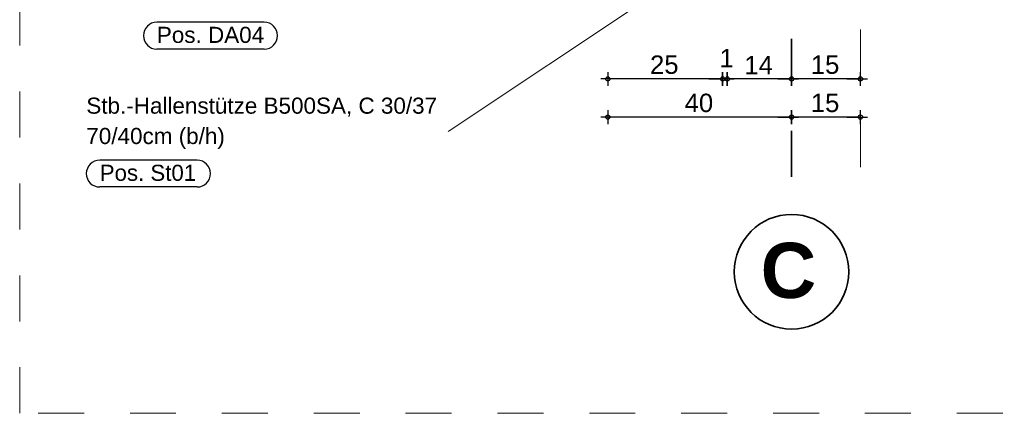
# Model space of a CAD drawing. Header units: metres. Extents: x 1316.5 to 1415.3, y -94.1 to -52.
# Tile 21 of 256: x 1330.811 to 1332.955, y -57.752 to -56.896. Entities that reach past the tile are written whole.
import ezdxf

# ---------------------------------------------------------------- set-up
doc = ezdxf.new("R2010")
doc.units = ezdxf.units.M
doc.header["$PDMODE"] = 65
for name, pattern in [('AUSGEZOGEN', [0]), ('PUNKT2_S9', [0.0015, 0, -0.0015]), ('STRICHLINIE_S4', [0.008, 0.006, -0.002]), ('STRICHPUNKT2_S5', [0.1, 0.07, -0.01, 0.01, -0.01])]:
    doc.linetypes.add(name, pattern=pattern)
for name, color, linetype, lineweight in [('XR$8$Achsen', 4, 'AUSGEZOGEN', 13), ('XR$8$Maßlinie 1_50', 7, 'AUSGEZOGEN', 25), ('XR$8$Text 1_50', 3, 'AUSGEZOGEN', 18), ('XR$8$Wand', 1, 'AUSGEZOGEN', 50), ('XR$8$Wand Mauerwerk tr_1', 42, 'AUSGEZOGEN', 18)]:
    doc.layers.add(name, color=color, linetype=linetype, lineweight=lineweight)
doc.styles.add('ARIAL', font='arial.ttf')
doc.dimstyles.new('DIMSTYLE_4', dxfattribs={"dimtxt": 0.04, "dimasz": 0.03, "dimexe": 0, "dimexo": 1e-06, "dimgap": 0.02, "dimtad": 2, "dimdec": 1, "dimlfac": 100, "dimrnd": 0.5, "dimzin": 4, "dimdsep": 46, "dimtxsty": 'ARIAL', "dimblk1": 'ALL_ML_KREIS', "dimblk2": 'ALL_ML_KREIS', "dimsah": 1, "dimcen": 0, "dimse1": 1, "dimse2": 1, "dimclrd": 7, "dimclre": 7, "dimclrt": 7, "dimadec": 0, "dimazin": 0, "dimtfac": 1, "dimtdec": 0, "dimtix": 1, "dimtmove": 2, "dimatfit": 3, "dimfxl": 0, "dimtzin": 0, "dimlwd": 0, "dimlwe": 25, "dimarcsym": 0})
doc.dimstyles.new('DIMSTYLE_5', dxfattribs={"dimtxt": 0.04, "dimasz": 0.03, "dimexe": 0, "dimexo": 1e-06, "dimgap": 0.02, "dimtad": 2, "dimdec": 1, "dimlfac": 100, "dimrnd": 0.5, "dimzin": 4, "dimdsep": 46, "dimtxsty": 'ARIAL', "dimblk1": 'ALL_ML_KREIS', "dimblk2": 'ALL_ML_KREIS', "dimsah": 1, "dimcen": 0, "dimse1": 1, "dimse2": 1, "dimclrd": 7, "dimclre": 7, "dimclrt": 7, "dimadec": 0, "dimazin": 0, "dimtfac": 1, "dimtdec": 0, "dimtix": 1, "dimtmove": 2, "dimatfit": 3, "dimfxl": 0, "dimtvp": 1.2, "dimtzin": 0, "dimlwd": 0, "dimlwe": 25, "dimarcsym": 0})

# ---------------------------------------------------------------- blocks, each defined once
blk = doc.blocks.new('ALL_ML_KREIS')
at = {"color": 0, "linetype": 'ByBlock', "lineweight": -2}
for p, q in [((-1, 0), (0.5, 0)), ((0, -0.5), (0, 0.5))]:
    blk.add_line(p, q, dxfattribs=at)
blk.add_circle((0, 0), 0.15, dxfattribs=at)
blk = doc.blocks.new('*D592')
at = {"layer": 'DEFPOINTS', "color": 7, "linetype": 'AUSGEZOGEN', "lineweight": 25, "transparency": 33554687}
for p in [(1332.4917, -56.8479), (1332.6417, -56.8479), (1332.6417, -57.1075)]:
    blk.add_point(p, dxfattribs=at)
at = {"layer": 'XR$8$Maßlinie 1_50', "color": 7, "linetype": 'AUSGEZOGEN', "lineweight": -2, "transparency": 33554687}
blk.add_line((1332.6417, -57.1075), (1332.4917, -57.1075), dxfattribs=at)
at = {"layer": 'XR$8$Maßlinie 1_50', "color": 7, "linetype": 'AUSGEZOGEN', "lineweight": 25, "transparency": 33554687, "xscale": 0.03, "yscale": 0.03, "zscale": 0.03}
for p, rotation in [((1332.4917, -57.1075), 180), ((1332.6417, -57.1075), 360)]:
    blk.add_blockref('ALL_ML_KREIS', p, dxfattribs=dict(at, rotation=rotation))
at = {"layer": 'XR$8$Maßlinie 1_50', "color": 7, "linetype": 'AUSGEZOGEN', "lineweight": 25, "transparency": 33554687, "insert": (1332.5647, -57.0768), "char_height": 0.04, "width": 0.16, "attachment_point": 5, "style": 'ARIAL'}
blk.add_mtext('\\A1;{\\A1;{15\\H0.026400;\\S^ ;}}', dxfattribs=at)
blk = doc.blocks.new('*D593')
at = {"layer": 'DEFPOINTS', "color": 7, "linetype": 'AUSGEZOGEN', "lineweight": 25, "transparency": 33554687}
for p in [(1332.0917, -56.6036), (1332.4917, -56.8479), (1332.4917, -57.1075)]:
    blk.add_point(p, dxfattribs=at)
at = {"layer": 'XR$8$Maßlinie 1_50', "color": 7, "linetype": 'AUSGEZOGEN', "lineweight": -2, "transparency": 33554687}
blk.add_line((1332.4917, -57.1075), (1332.0917, -57.1075), dxfattribs=at)
at = {"layer": 'XR$8$Maßlinie 1_50', "color": 7, "linetype": 'AUSGEZOGEN', "lineweight": 25, "transparency": 33554687, "xscale": 0.03, "yscale": 0.03, "zscale": 0.03}
for p, rotation in [((1332.0917, -57.1075), 180), ((1332.4917, -57.1075), 360)]:
    blk.add_blockref('ALL_ML_KREIS', p, dxfattribs=dict(at, rotation=rotation))
at = {"layer": 'XR$8$Maßlinie 1_50', "color": 7, "linetype": 'AUSGEZOGEN', "lineweight": 25, "transparency": 33554687, "insert": (1332.29, -57.0768), "char_height": 0.04, "width": 0.16, "attachment_point": 5, "style": 'ARIAL'}
blk.add_mtext('\\A1;{\\A1;{40\\H0.026400;\\S^ ;}}', dxfattribs=at)
blk = doc.blocks.new('*D594')
at = {"layer": 'DEFPOINTS', "color": 7, "linetype": 'AUSGEZOGEN', "lineweight": 25, "transparency": 33554687}
for p in [(1332.4917, -56.9009), (1332.6417, -56.9009), (1332.6417, -57.0244)]:
    blk.add_point(p, dxfattribs=at)
at = {"layer": 'XR$8$Maßlinie 1_50', "color": 7, "linetype": 'AUSGEZOGEN', "lineweight": -2, "transparency": 33554687}
blk.add_line((1332.6417, -57.0244), (1332.4917, -57.0244), dxfattribs=at)
at = {"layer": 'XR$8$Maßlinie 1_50', "color": 7, "linetype": 'AUSGEZOGEN', "lineweight": 25, "transparency": 33554687, "xscale": 0.03, "yscale": 0.03, "zscale": 0.03}
for p, rotation in [((1332.4917, -57.0244), 180), ((1332.6417, -57.0244), 360)]:
    blk.add_blockref('ALL_ML_KREIS', p, dxfattribs=dict(at, rotation=rotation))
at = {"layer": 'XR$8$Maßlinie 1_50', "color": 7, "linetype": 'AUSGEZOGEN', "lineweight": 25, "transparency": 33554687, "insert": (1332.5647, -56.9937), "char_height": 0.04, "width": 0.16, "attachment_point": 5, "style": 'ARIAL'}
blk.add_mtext('\\A1;{\\A1;{15\\H0.026400;\\S^ ;}}', dxfattribs=at)
blk = doc.blocks.new('*D595')
at = {"layer": 'DEFPOINTS', "color": 7, "linetype": 'AUSGEZOGEN', "lineweight": 25, "transparency": 33554687}
for p in [(1332.3517, -56.7123), (1332.4917, -56.9009), (1332.4917, -57.0244)]:
    blk.add_point(p, dxfattribs=at)
at = {"layer": 'XR$8$Maßlinie 1_50', "color": 7, "linetype": 'AUSGEZOGEN', "lineweight": -2, "transparency": 33554687}
blk.add_line((1332.4917, -57.0244), (1332.3517, -57.0244), dxfattribs=at)
at = {"layer": 'XR$8$Maßlinie 1_50', "color": 7, "linetype": 'AUSGEZOGEN', "lineweight": 25, "transparency": 33554687, "xscale": 0.03, "yscale": 0.03, "zscale": 0.03}
for p, rotation in [((1332.3517, -57.0244), 180), ((1332.4917, -57.0244), 360)]:
    blk.add_blockref('ALL_ML_KREIS', p, dxfattribs=dict(at, rotation=rotation))
at = {"layer": 'XR$8$Maßlinie 1_50', "color": 7, "linetype": 'AUSGEZOGEN', "lineweight": 25, "transparency": 33554687, "insert": (1332.42, -56.9944), "char_height": 0.04, "width": 0.16, "attachment_point": 5, "style": 'ARIAL'}
blk.add_mtext('\\A1;{\\A1;{14\\H0.026400;\\S^ ;}}', dxfattribs=at)
blk = doc.blocks.new('*D596')
at = {"layer": 'DEFPOINTS', "color": 7, "linetype": 'AUSGEZOGEN', "lineweight": 25, "transparency": 33554687}
for p in [(1332.3417, -56.6665), (1332.3517, -56.7123), (1332.3517, -57.0244)]:
    blk.add_point(p, dxfattribs=at)
at = {"layer": 'XR$8$Maßlinie 1_50', "color": 7, "linetype": 'AUSGEZOGEN', "lineweight": -2, "transparency": 33554687}
blk.add_line((1332.3517, -57.0244), (1332.3417, -57.0244), dxfattribs=at)
at = {"layer": 'XR$8$Maßlinie 1_50', "color": 7, "linetype": 'AUSGEZOGEN', "lineweight": 25, "transparency": 33554687, "xscale": 0.03, "yscale": 0.03, "zscale": 0.03}
for p, rotation in [((1332.3517, -57.0244), 360), ((1332.3417, -57.0244), 180)]:
    blk.add_blockref('ALL_ML_KREIS', p, dxfattribs=dict(at, rotation=rotation))
at = {"layer": 'XR$8$Maßlinie 1_50', "color": 7, "linetype": 'AUSGEZOGEN', "lineweight": 25, "transparency": 33554687, "insert": (1332.3503, -56.9794), "char_height": 0.04, "width": 0.12, "attachment_point": 5, "style": 'ARIAL'}
blk.add_mtext('\\A1;{\\A1;{1\\H0.026400;\\S^ ;}}', dxfattribs=at)
blk = doc.blocks.new('*D597')
at = {"layer": 'DEFPOINTS', "color": 7, "linetype": 'AUSGEZOGEN', "lineweight": 25, "transparency": 33554687}
for p in [(1332.3417, -56.6665), (1332.0917, -56.7456), (1332.3417, -57.0244)]:
    blk.add_point(p, dxfattribs=at)
at = {"layer": 'XR$8$Maßlinie 1_50', "color": 7, "linetype": 'AUSGEZOGEN', "lineweight": -2, "transparency": 33554687}
blk.add_line((1332.3417, -57.0244), (1332.0917, -57.0244), dxfattribs=at)
at = {"layer": 'XR$8$Maßlinie 1_50', "color": 7, "linetype": 'AUSGEZOGEN', "lineweight": 25, "transparency": 33554687, "xscale": 0.03, "yscale": 0.03, "zscale": 0.03}
for p, rotation in [((1332.0917, -57.0244), 180), ((1332.3417, -57.0244), 360)]:
    blk.add_blockref('ALL_ML_KREIS', p, dxfattribs=dict(at, rotation=rotation))
at = {"layer": 'XR$8$Maßlinie 1_50', "color": 7, "linetype": 'AUSGEZOGEN', "lineweight": 25, "transparency": 33554687, "insert": (1332.2147, -56.9937), "char_height": 0.04, "width": 0.16, "attachment_point": 5, "style": 'ARIAL'}
blk.add_mtext('\\A1;{\\A1;{25\\H0.026400;\\S^ ;}}', dxfattribs=at)

msp = doc.modelspace()

# ---------------------------------------------------------------- linework, layer by layer
at = {"layer": 'XR$8$Achsen', "color": 4, "linetype": 'STRICHPUNKT2_S5', "lineweight": 35, "transparency": 33554687}
msp.add_line((1332.4917, -54.7373), (1332.4917, -57.3192), dxfattribs=at)
at = {"layer": 'XR$8$Achsen', "color": 4, "linetype": 'AUSGEZOGEN', "lineweight": 35, "transparency": 33554687}
msp.add_circle((1332.4917, -57.444), 0.1247, dxfattribs=at)
at = {"layer": 'XR$8$Text 1_50', "color": 7, "linetype": 'AUSGEZOGEN', "lineweight": 25, "transparency": 33554687}
for p, q in [((1331.3436, -56.9011), (1331.1099, -56.9011)), ((1331.3436, -56.9594), (1331.1099, -56.9594)), ((1331.1976, -57.2011), (1330.9856, -57.2011)), ((1331.1976, -57.2594), (1330.9856, -57.2594))]:
    msp.add_line(p, q, dxfattribs=at)
for centre, start, end in [((1331.1099, -56.9303), 90, 270), ((1331.3436, -56.9303), 270, 90), ((1330.9856, -57.2303), 90, 270), ((1331.1976, -57.2303), 270, 90)]:
    msp.add_arc(centre, 0.0292, start, end, dxfattribs=at)
at = {"layer": 'XR$8$Wand', "color": 4, "linetype": 'AUSGEZOGEN', "lineweight": 13, "transparency": 33554687}
msp.add_line((1331.7438, -57.139), (1332.1848, -56.8454), dxfattribs=at)
at = {"layer": 'XR$8$Wand Mauerwerk tr_1', "color": 4, "linetype": 'PUNKT2_S9', "lineweight": 13, "transparency": 33554687}
msp.add_line((1332.6417, -57.2167), (1332.6417, -56.4287), dxfattribs=at)
at = {"layer": 'XR$8$Wand Mauerwerk tr_1', "color": 7, "linetype": 'STRICHLINIE_S4', "lineweight": 18, "transparency": 33554687}
msp.add_lwpolyline([(1330.8113, -54.2138), (1334.1516, -54.2138), (1334.1516, -57.7517), (1330.8113, -57.7517), (1330.8113, -54.2138)], close=True, dxfattribs=at)

# ---------------------------------------------------------------- texts
at = {"layer": 'XR$8$Achsen', "color": 4, "linetype": 'AUSGEZOGEN', "lineweight": 35, "transparency": 33554687, "insert": (1332.4244, -57.5026), "char_height": 0.12, "width": 0.181629, "attachment_point": 7, "style": 'ARIAL'}
msp.add_mtext('\\A1;{\\fArial|i0|b1;\\H0.120000;\\W1.000000;\\C4;C}\\P', dxfattribs=at)
at = {"layer": 'XR$8$Text 1_50', "color": 7, "linetype": 'AUSGEZOGEN', "lineweight": 25, "transparency": 33554687, "char_height": 0.035, "attachment_point": 7, "style": 'ARIAL'}
for s, insert, width in [('\\W1.00;Pos. DA04', (1331.1099, -56.9466), 0.25122), ('\\W1.00;Stb.-Hallenstütze B500SA, C 30/37', (1330.9564, -57.1066), 0.781153), ('\\W1.00;70/40cm (b/h)', (1330.9564, -57.1766), 0.319063), ('\\W0.99;Pos. St01', (1330.9856, -57.2466), 0.229253)]:
    msp.add_mtext(s, dxfattribs=dict(at, insert=insert, width=width))

# ---------------------------------------------------------------- dimensions: what is measured, and where the dimension line sits
at = {"layer": 'XR$8$Maßlinie 1_50', "color": 7, "linetype": 'AUSGEZOGEN', "lineweight": 25, "transparency": 33554687}
for base, p1, p2, dimstyle, picture, middle in [((1332.0917, -57.1075), (1332.4917, -56.8479), (1332.0917, -56.6036), 'DIMSTYLE_4', '*D593', (1332.29, -57.0768)), ((1332.0917, -57.0244), (1332.3417, -56.6665), (1332.0917, -56.7456), 'DIMSTYLE_4', '*D597', (1332.2147, -56.9937)), ((1332.3417, -57.0244), (1332.3517, -56.7123), (1332.3417, -56.6665), 'DIMSTYLE_5', '*D596', (1332.3503, -56.9794)), ((1332.3517, -57.0244), (1332.4917, -56.9009), (1332.3517, -56.7123), 'DIMSTYLE_5', '*D595', (1332.42, -56.9944)), ((1332.4917, -57.1075), (1332.6417, -56.8479), (1332.4917, -56.8479), 'DIMSTYLE_4', '*D592', (1332.5647, -57.0768)), ((1332.4917, -57.0244), (1332.6417, -56.9009), (1332.4917, -56.9009), 'DIMSTYLE_4', '*D594', (1332.5647, -56.9937))]:
    dim = msp.add_linear_dim(base=base, p1=p1, p2=p2, angle=180, dimstyle=dimstyle, override={"dimpost": '<>', "dimclrd": 7, "dimclre": 7, "dimclrt": 7, "dimlwd": 0, "dimlwe": 25}, dxfattribs=at)
    dim.commit()
    dim.dimension.update_dxf_attribs({"geometry": picture, "text_midpoint": middle, "dimtype": 160})

doc.saveas('drawing.dxf')
